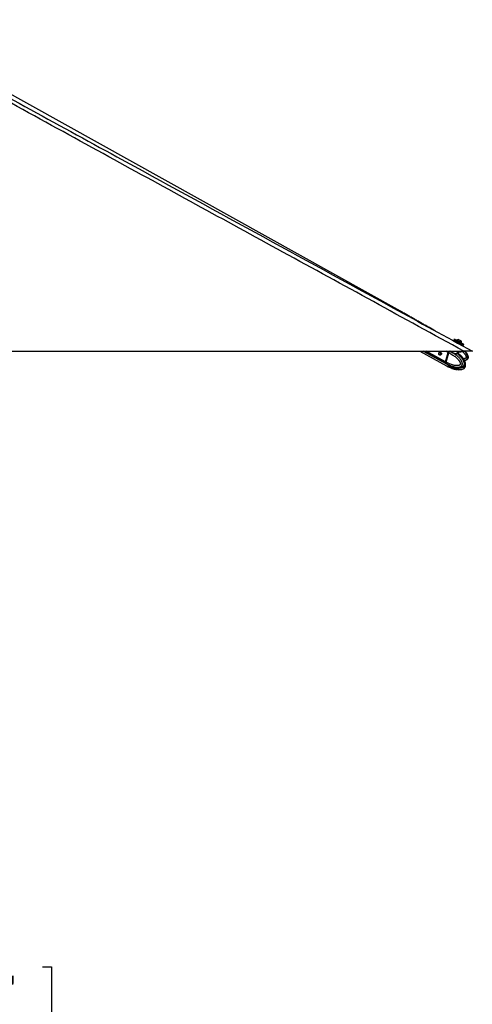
# Model space of a CAD drawing. Header units: millimetres. Extents: x 20 to 22981, y 40 to 19992.
# Tile 70 of 158: x 10527 to 12075, y 4381 to 7745. Entities that reach past the tile are written whole.
import ezdxf

# ---------------------------------------------------------------- set-up
doc = ezdxf.new("R2010")
doc.units = ezdxf.units.MM
doc.header["$LTSCALE"] = 2
doc.layers.add('COMPONENT_GEOMETRY', color=7, linetype='Continuous')
doc.styles.add('SLDTEXTSTYLE0', font='TXT', dxfattribs={"width": 0.75})
doc.dimstyles.new('SLDDIMSTYLE0', dxfattribs={"dimtxt": 100, "dimasz": 6.604, "dimexe": 0, "dimexo": 0.0625, "dimgap": 25, "dimtad": 0, "dimtih": 1, "dimtoh": 1, "dimdec": 0, "dimrnd": 1e-09, "dimzin": 12, "dimdsep": 46, "dimtxsty": 'SLDTEXTSTYLE0', "dimsah": 1, "dimcen": 0.09, "dimadec": 0, "dimazin": 3, "dimtfac": 1, "dimtdec": 0, "dimtofl": 0, "dimtmove": 0, "dimatfit": 3, "dimfxl": 1, "dimfrac": 2, "dimtolj": 1, "dimtzin": 12, "dimarcsym": 0})

# ---------------------------------------------------------------- blocks, each defined once
blk = doc.blocks.new('_D_5')
at = {"layer": 'COMPONENT_GEOMETRY', "color": 7}
for p, q in [((10405.4, 6612.5), (10405.4, 4529.8)), ((10205.3, 4509.5), (10174.8, 4509.5)), ((10174.8, 4509.5), (10174.8, 4350.8)), ((10605.4, 4509.5), (10635.9, 4509.5)), ((10635.9, 4509.5), (10635.9, 4350.8)), ((10174.8, 4350.8), (10205.3, 4350.8)), ((10635.9, 4350.8), (10605.4, 4350.8)), ((10405.4, 2118.5), (10405.4, 4201.1)), ((6979.8, 2118.5), (10411.7, 2118.5))]:
    blk.add_line(p, q, dxfattribs=at)
for points in [[(10405.4, 6612.5), (10404.4, 6605.9), (10406.4, 6605.9)], [(10405.4, 2118.5), (10406.4, 2125.1), (10404.4, 2125.1)]]:
    blk.add_solid(points, dxfattribs=at)
at = {"layer": 'COMPONENT_GEOMETRY', "color": 7, "char_height": 100, "attachment_point": 1, "style": 'SLDTEXTSTYLE0'}
for s, insert in [('7\'4.46"', (10205.3, 4479.7)), ('2247mm', (10132.6, 4330))]:
    blk.add_mtext(s, dxfattribs=dict(at, insert=insert))

msp = doc.modelspace()

# ---------------------------------------------------------------- linework, layer by layer
at = {"color": 7, "linetype": 'Continuous', "lineweight": 25}
for p, q in [((11829.79, 6748.91), (10038.45, 7744.8)), ((11831.7, 6747.85), (11829.79, 6748.91)), ((11948.33, 6681.79), (11949.35, 6681.24)), ((11949.35, 6681.24), (11949.31, 6681.26)), ((12013.52, 6654.01), (12011.85, 6650.93)), ((12018.67, 6646.09), (12017.54, 6644.01)), ((12023.54, 6644.58), (12020.02, 6646.49)), ((12022.06, 6650.24), (12021.7, 6649.59)), ((12036.72, 6637.42), (12033.2, 6639.33)), ((12035.97, 6633.95), (12037.12, 6636.06)), ((12036.83, 6647.6), (12036.84, 6647.6)), ((12038.4, 6640.51), (12038.75, 6641.16)), ((12038.72, 6641.18), (12038.75, 6641.16)), ((12044.89, 6632.98), (12046.56, 6636.06)), ((9506.66, 6612.47), (12046.56, 6612.47)), ((11895.69, 6612.47), (11986.41, 6562.64)), ((11907.48, 6612.47), (11986.44, 6569.31)), ((11968.12, 6607.89), (11963.06, 6607.89)), ((11963.06, 6599.89), (11968.12, 6599.89)), ((11967.48, 6599.32), (11966.7, 6599.89)), ((11967.33, 6607.96), (11967.55, 6608.21)), ((11967.88, 6599.79), (11967.64, 6599.89)), ((11991.73, 6608.38), (11982.97, 6576.34)), ((11992.14, 6608.23), (11983.38, 6576.19)), ((11983.53, 6576.03), (11992.29, 6608.07)), ((11985.61, 6574.9), (11994.37, 6606.93)), ((11992.29, 6608.07), (11994.37, 6606.93)), ((11994.37, 6606.93), (11994.37, 6606.93)), ((11997.45, 6611.54), (11997.32, 6611.59)), ((12007.73, 6612.47), (12007.5, 6611.63)), ((12007.63, 6611.59), (12007.55, 6611.4)), ((12026.98, 6604.34), (12027.46, 6604.01)), ((12027.39, 6604.73), (12028.82, 6609.98)), ((12037.87, 6611.63), (12038.1, 6612.47)), ((11985.61, 6574.89), (11983.53, 6576.03)), ((11984.07, 6571.45), (11986.05, 6570.37)), ((11985.61, 6574.9), (11985.61, 6574.89)), ((11986.05, 6570.37), (11986.18, 6570.29)), ((11986.89, 6562.37), (11989.05, 6561.19)), ((11986.92, 6569.05), (11989.08, 6567.86)), ((11991.73, 6561.21), (11993.97, 6559.98)), ((11998.42, 6557.67), (11993.97, 6559.98)), ((11997.1, 6564.02), (12001.2, 6562.35)), ((12004.16, 6561.04), (12006.18, 6560.29)), ((11997.1, 6557.29), (11996.72, 6557.45)), ((11997.1, 6557.29), (12001.2, 6555.61)), ((12003.25, 6557.2), (12011.74, 6555.58)), ((12009.25, 6557.38), (12009, 6557.34)), ((12009.1, 6557.32), (12013.2, 6555.64)), ((12011.74, 6555.58), (12012.36, 6555.98)), ((12013.93, 6554.47), (12013.84, 6554.33))]:
    msp.add_line(p, q, dxfattribs=at)
at = {"color": 8, "linetype": 'Continuous', "lineweight": 25}
for p, q in [((11983.54, 6571.74), (11909.03, 6612.47)), ((11982.97, 6576.34), (11916.87, 6612.47)), ((11968.09, 6607.92), (11967.55, 6608.21)), ((11991.73, 6608.38), (11984.25, 6612.47)), ((11997.32, 6611.59), (11995.72, 6612.47)), ((12024.42, 6604.59), (12025.99, 6610.34)), ((12001.2, 6555.61), (12001.73, 6557.49)), ((12004.86, 6556.89), (12004.16, 6554.31)), ((12009.65, 6552.62), (12010.52, 6555.81)), ((12012.82, 6555.8), (12011.98, 6552.63)), ((12013.84, 6554.33), (12014, 6554.94))]:
    msp.add_line(p, q, dxfattribs=at)
at = {"color": 7, "linetype": 'Continuous', "lineweight": 25, "flags": 128}
for points in [[(12019.87, 6646.55), (12018.62, 6647.24), (12016.21, 6648.55), (12014.26, 6649.61), (12012.86, 6650.38), (12012.05, 6650.82), (12011.87, 6650.93), (12012.32, 6650.69), (12013.39, 6650.11), (12015.04, 6649.22), (12017.2, 6648.05), (12019.78, 6646.65), (12022.7, 6645.06), (12025.84, 6643.36), (12029.07, 6641.6), (12032.28, 6639.86)], [(12013.52, 6654.01), (12013.54, 6654), (12013.99, 6653.76), (12015.06, 6653.18), (12016.71, 6652.29), (12018.87, 6651.12), (12021.46, 6649.72), (12024.37, 6648.14), (12027.51, 6646.43), (12030.74, 6644.68), (12033.95, 6642.93)], [(12022.06, 6650.24), (12022.07, 6650.23), (12022.5, 6650), (12023.52, 6649.45), (12025.05, 6648.62), (12026.98, 6647.57), (12029.16, 6646.39), (12031.43, 6645.15), (12033.63, 6643.96), (12035.59, 6642.89), (12037.16, 6642.04), (12038.23, 6641.45), (12038.72, 6641.18)], [(12028.5, 6652.13), (12028.7, 6652.03), (12029.49, 6651.6), (12030.76, 6650.91), (12032.33, 6650.06), (12033.95, 6649.18), (12035.37, 6648.4), (12036.38, 6647.85), (12036.83, 6647.6)], [(12032.28, 6639.86), (12035.33, 6638.2), (12038.12, 6636.68), (12040.54, 6635.36), (12042.48, 6634.3), (12043.89, 6633.53), (12044.69, 6633.09), (12044.87, 6632.99), (12044.42, 6633.23), (12043.35, 6633.81), (12041.7, 6634.7), (12039.55, 6635.87), (12036.96, 6637.27), (12036.86, 6637.32)], [(12033.95, 6642.93), (12037, 6641.27), (12039.79, 6639.75), (12042.21, 6638.44), (12044.15, 6637.38), (12045.56, 6636.61), (12046.37, 6636.17), (12046.56, 6636.06)], [(11964.09, 6607.62), (11965.02, 6606.78), (11965.65, 6605.5), (11965.89, 6603.98), (11965.7, 6602.44), (11965.11, 6601.13), (11964.2, 6600.23), (11963.13, 6599.89), (11962.04, 6600.16), (11961.11, 6601), (11960.48, 6602.28), (11960.24, 6603.81), (11960.43, 6605.34), (11961.02, 6606.66), (11961.93, 6607.55), (11963, 6607.89), (11964.09, 6607.62)], [(11967.47, 6608.37), (11968.59, 6607.37), (11969.35, 6605.83), (11969.64, 6604.01), (11969.41, 6602.16), (11968.7, 6600.58), (11967.62, 6599.5), (11966.33, 6599.09), (11965.02, 6599.42), (11964.37, 6599.89)], [(11992.31, 6608.29), (11992.24, 6608.28), (11992.18, 6608.27), (11992.15, 6608.25), (11992.14, 6608.23)], [(12016.8, 6612.44), (12019.88, 6611.59), (12023.42, 6610.79), (12026.82, 6610.22), (12029.95, 6609.89), (12032.69, 6609.81), (12034.93, 6610), (12036.59, 6610.44), (12037.6, 6611.11), (12037.87, 6611.63)], [(11983.38, 6576.19), (11983.38, 6576.18), (11983.39, 6576.15), (11983.42, 6576.11), (11983.47, 6576.07), (11983.53, 6576.03)], [(11983.54, 6571.74), (11985.12, 6570.18), (11986.69, 6569.18)], [(12006.29, 6557.61), (12005.66, 6557.76), (12005.54, 6557.79)]]:
    msp.add_lwpolyline(points, dxfattribs=at)
at = {"color": 8, "linetype": 'Continuous', "lineweight": 25, "flags": 128}
for points in [[(11992.14, 6608.23), (11992.13, 6608.22), (11992.14, 6608.19), (11992.17, 6608.15), (11992.22, 6608.11), (11992.29, 6608.07)], [(11999.03, 6612.6), (11998.66, 6612.37), (11997.45, 6611.54)]]:
    msp.add_lwpolyline(points, dxfattribs=at)
at = {"color": 7, "linetype": 'Continuous', "lineweight": 25}
for centre, radius, start, end in [((12028.13, 6641.51), 10.63, 88.01802, 124.81559), ((12028.13, 6641.51), 10.63, 358.13887, 34.93644), ((11966.24, 6606.06), 2.62, 61.95087, 135.55508), ((12000.22, 6606.05), 8.8, 132.52359, 164.6499), ((12025.59, 6604.23), 1.22, 162.72892, 225.17576), ((11987.86, 6574.6), 5.19, 160.50738, 213.4731), ((11991.72, 6573.85), 12.41, 244.62474, 301.51019), ((12006.44, 6549.91), 6.49, 69.18347, 89.24462)]:
    msp.add_arc(centre, radius, start, end, dxfattribs=at)
at = {"color": 8, "linetype": 'Continuous', "lineweight": 25}
for centre, radius, start, end in [((11993.81, 6576.46), 9.8, 218.95554, 241.20279), ((11993.83, 6570.03), 10.05, 241.59432, 270.83219), ((11993.54, 6575.41), 15.44, 271.59704, 299.98063)]:
    msp.add_arc(centre, radius, start, end, dxfattribs=at)
at = {"color": 7, "linetype": 'Continuous', "lineweight": 25}
for centre, major_axis, ratio, start_param, end_param in [((12027.89, 6641.08), (9.23, -5.01), 0.0146119, 3.1409498, 6.2825424), ((12028.37, 6641.96), (8.35, -4.54), 0.0162743, 3.1761765, 6.2843795), ((12028.37, 6641.96), (4.83, -2.63), 0.0162743, 3.1407974, 6.2826947), ((11996.47, 6608.1), (2.84, 5.28), 0.648436, 0.9497568, 1.9123075), ((11996.07, 6608.32), (2.55, 4.76), 0.6471977, 0.9492822, 1.9118329), ((11987.71, 6576.06), (2.84, 5.28), 0.648436, 1.9123075, 2.8748583), ((11997.27, 6588.18), (10.29, 19.16), 0.6475393, 2.8745141, 3.1367678), ((11997.27, 6581.48), (10.33, 19.14), 0.6465662, 3.1174894, 3.4858642)]:
    msp.add_ellipse(centre, major_axis=major_axis, ratio=ratio, start_param=start_param, end_param=end_param, dxfattribs=at)
at = {"color": 8, "linetype": 'Continuous', "lineweight": 25}
for centre, major_axis, ratio, start_param, end_param in [((12028.37, 6641.96), (8.35, -4.54), 0.0162743, 3.1391126, 3.1761765), ((11997.27, 6581.48), (10.62, 18.98), 0.6705683, 3.4960425, 3.9394937)]:
    msp.add_ellipse(centre, major_axis=major_axis, ratio=ratio, start_param=start_param, end_param=end_param, dxfattribs=at)
for points, knots in [([(10019.23, 7736), (10089.38, 7697.58), (10264.82, 7601.48), (10544.71, 7448.43), (10754.55, 7333.76), (10859.47, 7276.43)], [0, 0, 0, 0, 0.2498695, 0.6249343, 1, 1, 1, 1]), ([(12024.73, 6603.37), (12024.53, 6603.37), (12023.48, 6603.37), (12021.14, 6603.4), (12017.52, 6603.56), (12013.79, 6604.02), (12010.52, 6604.99), (12008.12, 6606.5), (12006.68, 6608.43), (12006.31, 6610.48), (12006.57, 6612.03), (12007.32, 6612.42), (12007.4, 6612.47)], [0, 0, 0, 0, 0.0272023, 0.1420522, 0.2593006, 0.3842727, 0.5068491, 0.6191194, 0.7314205, 0.8516435, 0.9836649, 1, 1, 1, 1]), ([(12007.55, 6611.4), (12007.49, 6611.28), (12007.17, 6610.61), (12007.59, 6609.06), (12008.79, 6607.25), (12011.02, 6605.82), (12014.09, 6604.99), (12017.6, 6604.66), (12021.01, 6604.59), (12023.23, 6604.59), (12024.23, 6604.59), (12024.42, 6604.59)], [0, 0, 0, 0, 0.0300244, 0.1671081, 0.293509, 0.4190357, 0.5569534, 0.6995882, 0.8349641, 0.9683651, 1, 1, 1, 1]), ([(12024.42, 6604.59), (12025.1, 6604.6), (12026.54, 6604.6), (12027.4, 6604.58), (12027.3, 6604.73), (12027.27, 6604.76)], [0, 0, 0, 0, 0.4077562, 0.8661984, 1, 1, 1, 1]), ([(12027.46, 6604.01), (12027.48, 6603.99), (12027.92, 6603.69), (12027.84, 6603.54), (12027, 6603.38), (12025.45, 6603.37), (12024.73, 6603.37)], [0, 0, 0, 0, 0.0229834, 0.3500189, 0.6948103, 1, 1, 1, 1]), ([(12024.73, 6603.37), (12025.79, 6602.48), (12028.04, 6600.59), (12031.36, 6597.46), (12034.15, 6594.58), (12036.32, 6592.12), (12037.91, 6590.2), (12039.45, 6588.18), (12040.92, 6586.09), (12042.32, 6583.9), (12043.62, 6581.6), (12044.61, 6579.57), (12045.33, 6577.85), (12045.89, 6576.31), (12046.44, 6574.5), (12046.82, 6572.73), (12047.06, 6570.9), (12047.12, 6569.4), (12047.02, 6567.74), (12046.78, 6566.28), (12046.33, 6564.74), (12045.69, 6563.33), (12044.7, 6561.73), (12043.45, 6560.38), (12042, 6559.23), (12040.67, 6558.41), (12039.21, 6557.72), (12037.72, 6557.16), (12036.02, 6556.69), (12034.12, 6556.31), (12032.03, 6556.07), (12030.35, 6555.97), (12029.37, 6555.98), (12029.09, 6555.99)], [0, 0, 0, 0, 0.0656329, 0.1387834, 0.2121009, 0.2491034, 0.2861446, 0.3233321, 0.3605854, 0.3971639, 0.433861, 0.4710939, 0.4898436, 0.5086453, 0.5361674, 0.5640259, 0.5778602, 0.6058418, 0.6200708, 0.6406095, 0.6617468, 0.6822857, 0.7033406, 0.7414542, 0.7648117, 0.7916303, 0.8186626, 0.8461731, 0.8737876, 0.9106919, 0.9477179, 0.9850255, 1, 1, 1, 1]), ([(12040.4, 6612.47), (12041.01, 6611.9), (12042.59, 6610.44), (12045.01, 6607.93), (12047.33, 6605.28), (12049.24, 6602.83), (12050.77, 6600.61), (12052.16, 6598.28), (12053.21, 6596.09), (12053.89, 6594.09), (12054.19, 6592.64), (12054.24, 6591.47), (12054.17, 6590.73), (12053.98, 6590.09), (12053.74, 6589.61), (12053.38, 6589.15), (12052.92, 6588.73), (12052.05, 6588.14), (12050.77, 6587.56), (12049.1, 6587.07), (12047.38, 6586.77), (12046.07, 6586.58), (12045.32, 6586.58), (12045.15, 6586.58)], [0, 0, 0, 0, 0.0680757, 0.1748538, 0.2819424, 0.354333, 0.426933, 0.5005238, 0.5747315, 0.6228722, 0.6718103, 0.6942955, 0.7172186, 0.7321654, 0.7476192, 0.7603255, 0.7791691, 0.7984756, 0.8449495, 0.8927247, 0.9393026, 0.9861775, 1, 1, 1, 1]), ([(12048.35, 6581.45), (12048.95, 6581.56), (12049.98, 6581.73), (12051.82, 6582.23), (12053.46, 6582.84), (12055.06, 6583.71), (12056.26, 6584.54), (12057.33, 6585.55), (12058.23, 6586.73), (12058.93, 6588.06), (12059.4, 6589.61), (12059.6, 6591.26), (12059.55, 6592.81), (12059.29, 6594.64), (12058.85, 6596.3), (12058.24, 6598), (12057.66, 6599.34), (12056.74, 6601.19), (12055.41, 6603.43), (12053.63, 6606.03), (12051.49, 6608.74), (12049.64, 6610.9), (12048.39, 6612.16), (12048.08, 6612.47)], [0, 0, 0, 0, 0.0447571, 0.0762241, 0.1399062, 0.1722965, 0.2091334, 0.246742, 0.2790129, 0.3170423, 0.3563975, 0.3967414, 0.4380732, 0.4690535, 0.5319114, 0.5637415, 0.6012406, 0.6388582, 0.7147012, 0.7920805, 0.8697622, 0.968091, 1, 1, 1, 1]), ([(12050.26, 6563.95), (12050.26, 6563.92), (12050.32, 6563.63), (12050.36, 6563.04), (12050.37, 6562.29), (12050.29, 6561.64), (12050.17, 6561.13), (12049.96, 6560.63), (12049.68, 6560.15), (12049.15, 6559.46), (12048.34, 6558.72), (12047.27, 6558.02), (12046.15, 6557.49), (12044.45, 6556.88), (12042.11, 6556.41), (12039.2, 6556.24), (12037.04, 6556.31), (12035.87, 6556.46), (12035.64, 6556.5)], [0, 0, 0, 0, 0.0034217, 0.0356027, 0.0684105, 0.0898026, 0.1119203, 0.1301056, 0.1570749, 0.1847066, 0.2512205, 0.3195969, 0.3862597, 0.4533477, 0.6231473, 0.7948668, 0.9595858, 1, 1, 1, 1]), ([(12029.29, 6549.21), (12028.8, 6549.21), (12027.6, 6549.21), (12025.68, 6549.34), (12023.53, 6549.56), (12021.38, 6549.88), (12018.59, 6550.4), (12015.15, 6551.21), (12012.46, 6552.05), (12011.11, 6552.47)], [0, 0, 0, 0, 0.0796915, 0.1967798, 0.3139968, 0.4315367, 0.549162, 0.7743778, 1, 1, 1, 1]), ([(12011.79, 6558.55), (12012.58, 6558.11), (12014.26, 6557.19), (12016.87, 6555.92), (12019.61, 6554.71), (12022.77, 6553.48), (12025.71, 6552.54), (12028.41, 6551.85), (12030.75, 6551.36), (12033.41, 6550.98), (12035.95, 6550.83), (12038.03, 6550.89), (12039.66, 6551.03), (12041.29, 6551.3), (12042.85, 6551.7), (12044.3, 6552.21), (12045.19, 6552.67), (12045.62, 6552.89)], [0, 0, 0, 0, 0.0736742, 0.1564808, 0.2394992, 0.3225989, 0.44145, 0.501029, 0.5606595, 0.6467541, 0.7331182, 0.7797201, 0.8264041, 0.8734116, 0.9205745, 0.9610444, 1, 1, 1, 1])]:
    msp.add_open_spline(points, degree=3, knots=knots, dxfattribs=at)
at = {"color": 7, "linetype": 'Continuous', "lineweight": 25}
for points, knots in [([(12046.56, 6612.47), (11839.99, 6725.34), (11435.1, 6946.57), (10925.65, 7225.19), (10518.37, 7448.43), (10240.35, 7601.1), (10067.64, 7696.81), (9999, 7734.86)], [0, 0, 0, 0, 0.3022185, 0.5923722, 0.7456383, 0.8989047, 1, 1, 1, 1]), ([(10859.47, 7276.43), (11174.11, 7104.58), (11579.45, 6883.18), (11984.64, 6661.97), (12075.31, 6612.47)], [0, 0, 0, 0, 0.7762255, 1, 1, 1, 1]), ([(11948.38, 6681.77), (11944.87, 6683.75), (11937.41, 6687.97), (11925.94, 6694.49), (11914, 6701.29), (11902.07, 6708.09), (11890.13, 6714.88), (11878.18, 6721.68), (11866.19, 6728.48), (11854.15, 6735.28), (11842.07, 6742.08), (11833.87, 6746.64), (11829.79, 6748.91)], [0, 0, 0, 0, 0.0927635, 0.1976482, 0.3015102, 0.4043514, 0.5061733, 0.6069767, 0.7067618, 0.8055283, 0.9032749, 1, 1, 1, 1]), ([(12020.02, 6646.49), (12019.92, 6646.54), (12019.71, 6646.63), (12019.37, 6646.62), (12019.05, 6646.5), (12018.82, 6646.32), (12018.71, 6646.17), (12018.68, 6646.11), (12018.67, 6646.09)], [0, 0, 0, 0, 0.2146235, 0.4292464, 0.643886, 0.8585536, 0.9678136, 1, 1, 1, 1]), ([(12037.12, 6636.06), (12037.13, 6636.08), (12037.16, 6636.14), (12037.23, 6636.32), (12037.26, 6636.6), (12037.18, 6636.94), (12037, 6637.23), (12036.81, 6637.36), (12036.72, 6637.42)], [0, 0, 0, 0, 0.0321864, 0.1414464, 0.356114, 0.5707536, 0.7853765, 1, 1, 1, 1]), ([(11994.37, 6606.93), (11996.75, 6605.8), (12001.53, 6603.54), (12007.94, 6599.75), (12013.67, 6595.86), (12017.87, 6592.58), (12021.15, 6589.71), (12023.57, 6587.42), (12025.93, 6584.97), (12027.94, 6582.63), (12029.62, 6580.45), (12031, 6578.45), (12032.29, 6576.31), (12033.31, 6574.28), (12034.03, 6572.38), (12034.42, 6570.98), (12034.58, 6569.83), (12034.61, 6569.08), (12034.55, 6568.43), (12034.42, 6567.92), (12034.21, 6567.42), (12033.91, 6566.94), (12033.34, 6566.24), (12032.45, 6565.5), (12031.27, 6564.81), (12030.04, 6564.27), (12028.15, 6563.66), (12025.55, 6563.18), (12022.29, 6562.99), (12019.06, 6563.12), (12015.45, 6563.53), (12011.41, 6564.29), (12006.38, 6565.61), (12000.79, 6567.51), (11995.19, 6569.89), (11990.12, 6572.36), (11987.12, 6574.05), (11985.61, 6574.9)], [0, 0, 0, 0, 0.0737382, 0.1477499, 0.2040902, 0.2606163, 0.2892634, 0.3179527, 0.346811, 0.3757532, 0.3953177, 0.4149389, 0.4348278, 0.4548835, 0.4678942, 0.4811204, 0.4871973, 0.4933926, 0.4974322, 0.5016088, 0.5050429, 0.5101356, 0.5153535, 0.5279137, 0.5408256, 0.5534139, 0.5660825, 0.5981467, 0.6305735, 0.6616784, 0.6928908, 0.7368231, 0.7808927, 0.8428379, 0.9050024, 0.9524643, 1, 1, 1, 1]), ([(11986.18, 6570.29), (11986.18, 6570.29), (11987.7, 6569.4), (11990.77, 6567.69), (11994.92, 6565.61), (11998.62, 6563.94), (12001.83, 6562.62), (12005.07, 6561.42), (12008.81, 6560.21), (12012.27, 6559.27), (12015.43, 6558.59), (12018.17, 6558.11), (12021.28, 6557.73), (12024.22, 6557.6), (12026.62, 6557.66), (12028.49, 6557.81), (12030.35, 6558.08), (12032.12, 6558.49), (12033.77, 6559.02), (12035.1, 6559.59), (12036.48, 6560.36), (12037.62, 6561.18), (12038.7, 6562.24), (12039.49, 6563.23), (12040.16, 6564.36), (12040.68, 6565.64), (12041.05, 6567.06), (12041.24, 6568.66), (12041.21, 6570.32), (12041.01, 6571.84), (12040.62, 6573.62), (12040.11, 6575.22), (12039.46, 6576.82), (12038.88, 6578.08), (12037.98, 6579.79), (12036.73, 6581.85), (12035.09, 6584.19), (12033.18, 6586.61), (12031, 6589.09), (12028.54, 6591.58), (12025.98, 6593.94), (12023.34, 6596.19), (12020.61, 6598.32), (12017.82, 6600.36), (12014.97, 6602.28), (12011.87, 6604.23), (12008.5, 6606.19), (12004.87, 6608.12), (12001.19, 6609.92), (11998.7, 6611.01), (11997.45, 6611.54), (11997.45, 6611.54)], [0, 0, 0, 0, 0.0000008, 0.0422988, 0.0846616, 0.1132067, 0.1417738, 0.170414, 0.1990822, 0.2400841, 0.260638, 0.2812097, 0.3109111, 0.3407055, 0.3567825, 0.3728879, 0.3891048, 0.4053753, 0.4193369, 0.4333774, 0.4417591, 0.4587219, 0.4673496, 0.4771617, 0.4871794, 0.4957753, 0.5059051, 0.516388, 0.5271343, 0.5381437, 0.5463958, 0.5631391, 0.5716175, 0.5816061, 0.5916261, 0.6118282, 0.6324395, 0.6531313, 0.6793228, 0.705597, 0.7320596, 0.7585661, 0.7855614, 0.8125873, 0.8396953, 0.866827, 0.9000368, 0.933281, 0.9666243, 0.9999992, 1, 1, 1, 1]), ([(11994.37, 6606.93), (11994.46, 6607.25), (11994.64, 6607.88), (11995.06, 6608.81), (11995.57, 6609.69), (11996.12, 6610.44), (11996.69, 6611.06), (11997.09, 6611.41), (11997.3, 6611.58), (11997.32, 6611.59)], [0, 0, 0, 0, 0.1727183, 0.3504478, 0.5231653, 0.700887, 0.8420862, 0.9859711, 1, 1, 1, 1]), ([(12027.54, 6603.95), (12027.54, 6603.95), (12027.57, 6603.92), (12027.48, 6603.99), (12027.31, 6604.33), (12027.39, 6604.62), (12027.42, 6604.74)], [0, 0, 0, 0, 0.0010055, 0.416609, 0.7553269, 1, 1, 1, 1]), ([(12032.82, 6599.61), (12031.18, 6601.06), (12029.42, 6602.61), (12027.57, 6603.92), (12027.45, 6604)], [0, 0, 0, 0, 0.9336637, 1, 1, 1, 1]), ([(12045.57, 6559.66), (12045.6, 6559.68), (12046.19, 6559.96), (12047.02, 6560.55), (12048.04, 6561.43), (12048.81, 6562.24), (12049.56, 6563.23), (12050.2, 6564.36), (12050.72, 6565.64), (12051.09, 6567.06), (12051.28, 6568.66), (12051.29, 6570.32), (12051.14, 6571.84), (12050.84, 6573.62), (12050.43, 6575.22), (12049.9, 6576.82), (12049.43, 6578.08), (12048.7, 6579.79), (12047.69, 6581.85), (12046.34, 6584.19), (12044.77, 6586.61), (12042.97, 6589.09), (12040.94, 6591.58), (12038.83, 6593.94), (12036.63, 6596.18), (12034.53, 6598.19), (12033.13, 6599.4), (12032.5, 6599.94)], [0, 0, 0, 0, 0.0029981, 0.0478897, 0.0705859, 0.0935907, 0.1197537, 0.1464648, 0.1693849, 0.1963948, 0.2243464, 0.2530002, 0.2823557, 0.304359, 0.3490032, 0.3716101, 0.3982435, 0.4249609, 0.4788276, 0.5337854, 0.5889579, 0.6587949, 0.7288521, 0.7994118, 0.8700887, 0.9420689, 1, 1, 1, 1]), ([(12045.57, 6559.66), (12045.76, 6559.75), (12046.67, 6560.18), (12048.02, 6561.24), (12049.45, 6562.7), (12050.58, 6564.29), (12051.35, 6566.15), (12051.78, 6568.25), (12051.84, 6570.54), (12051.54, 6572.95), (12050.9, 6575.32), (12049.92, 6578.15), (12048.46, 6581.41), (12046.38, 6584.98), (12043.91, 6588.41), (12041.01, 6591.79), (12037.56, 6595.27), (12034.97, 6597.89), (12033.38, 6599.17), (12033.26, 6599.27)], [0, 0, 0, 0, 0.0136517, 0.0653505, 0.101411, 0.1368524, 0.1736562, 0.2130589, 0.2545435, 0.2996156, 0.3468676, 0.3926643, 0.4743479, 0.5582483, 0.647466, 0.7446919, 0.8538408, 0.9887483, 1, 1, 1, 1]), ([(12075.31, 6612.47), (12075.25, 6612.47), (12075.12, 6612.47), (12074.01, 6612.47), (12072.3, 6612.47), (12070.24, 6612.47), (12067.55, 6612.47), (12063.47, 6612.47), (12058.2, 6612.47), (12052.14, 6612.47), (12048.43, 6612.47), (12046.56, 6612.47)], [0, 0, 0, 0, 0.125074, 0.2528462, 0.338625, 0.426559, 0.5124713, 0.6014208, 0.7600165, 0.8786617, 1, 1, 1, 1]), ([(12050.45, 6612.47), (12051.09, 6611.72), (12052.37, 6610.21), (12054.15, 6607.86), (12055.83, 6605.44), (12057.36, 6602.92), (12058.49, 6600.72), (12059.27, 6598.89), (12059.87, 6597.27), (12060.41, 6595.36), (12060.71, 6593.54), (12060.81, 6591.68), (12060.71, 6590.19), (12060.34, 6588.55), (12059.83, 6587.15), (12058.99, 6585.71), (12057.92, 6584.42), (12056.32, 6583.02), (12054.4, 6581.9), (12052.21, 6581.04), (12050.5, 6580.52), (12049.35, 6580.31), (12048.91, 6580.22)], [0, 0, 0, 0, 0.0709363, 0.142272, 0.2123157, 0.2825865, 0.3538831, 0.3897866, 0.4257898, 0.4784914, 0.5318372, 0.5583284, 0.6119098, 0.6391567, 0.678486, 0.7189615, 0.7582911, 0.7986089, 0.871592, 0.916319, 0.9676734, 1, 1, 1, 1]), ([(11985.61, 6574.89), (11985.53, 6574.59), (11985.37, 6573.96), (11985.29, 6573.06), (11985.32, 6572.2), (11985.47, 6571.48), (11985.71, 6570.88), (11985.92, 6570.54), (11986.04, 6570.38), (11986.05, 6570.37)], [0, 0, 0, 0, 0.1727117, 0.3504341, 0.523145, 0.7008597, 0.8420721, 0.9859711, 1, 1, 1, 1]), ([(11989.04, 6561.19), (11991.28, 6559.98), (11993.71, 6558.66), (11996.23, 6557.57), (11996.44, 6557.48)], [0, 0, 0, 0, 0.9159677, 1, 1, 1, 1]), ([(11989.08, 6567.87), (11991.31, 6566.66), (11993.75, 6565.35), (11996.27, 6564.26), (11996.48, 6564.17)], [0, 0, 0, 0, 0.9153333, 1, 1, 1, 1]), ([(11996.14, 6564.34), (11996.13, 6564.35), (11996.1, 6564.38), (11996.4, 6564.3), (11996.87, 6564.11), (11997.1, 6564.02)], [0, 0, 0, 0, 0.1538591, 0.5882833, 1, 1, 1, 1]), ([(11996.82, 6564.13), (11996.82, 6564.13), (11996.57, 6564.08), (11996.37, 6564.19), (11996.17, 6564.3)], [0, 0, 0, 0, 0.0002684, 1, 1, 1, 1]), ([(12001.2, 6562.35), (12001.45, 6562.24), (12001.96, 6562.04), (12002.91, 6561.61), (12003.65, 6561.27), (12004.06, 6561.09), (12004.16, 6561.04)], [0, 0, 0, 0, 0.2990505, 0.5979905, 0.9014906, 1, 1, 1, 1]), ([(12006.17, 6560.27), (12006.71, 6560.08), (12008.18, 6559.57), (12011.23, 6558.65), (12015.79, 6557.48), (12021.91, 6556.29), (12026.58, 6556.09), (12029.1, 6555.97)], [0, 0, 0, 0, 0.0749485, 0.2033958, 0.4085146, 0.6800604, 1, 1, 1, 1]), ([(12033, 6556.21), (12033.52, 6556.23), (12035.43, 6556.32), (12038.39, 6556.92), (12041.51, 6557.83), (12043.73, 6558.71), (12044.9, 6559.31), (12045.4, 6559.56)], [0, 0, 0, 0, 0.12528642, 0.46024711, 0.70650639, 0.87763319, 1, 1, 1, 1]), ([(12045.62, 6552.89), (12045.79, 6552.97), (12046.68, 6553.39), (12048.01, 6554.44), (12049.45, 6555.89), (12050.58, 6557.48), (12051.35, 6559.34), (12051.79, 6561.44), (12051.83, 6563.72), (12051.67, 6565.48), (12051.42, 6566.42), (12051.37, 6566.59)], [0, 0, 0, 0, 0.0397539, 0.2075561, 0.324607, 0.4396381, 0.5591482, 0.6870192, 0.821674, 0.9680079, 1, 1, 1, 1]), ([(11997.56, 6557.58), (11997.31, 6557.5), (11996.79, 6557.34), (11996.38, 6557.5), (11996.18, 6557.58)], [0, 0, 0, 0, 0.49697463, 1, 1, 1, 1]), ([(11997.56, 6557.58), (11997.69, 6557.61), (11997.89, 6557.66), (11998.27, 6557.67), (11998.42, 6557.67)], [0, 0, 0, 0, 0.6351848, 1, 1, 1, 1]), ([(11998.42, 6557.67), (11998.7, 6557.66), (11999.15, 6557.66), (11999.7, 6557.6), (11999.9, 6557.59)], [0, 0, 0, 0, 0.63506351, 1, 1, 1, 1]), ([(11999.9, 6557.59), (12000.88, 6557.51), (12002.85, 6557.36), (12004.85, 6557.52), (12005.86, 6557.61)], [0, 0, 0, 0, 0.49697463, 1, 1, 1, 1]), ([(12004.16, 6554.31), (12003.83, 6554.46), (12003.17, 6554.75), (12002.17, 6555.22), (12001.53, 6555.49), (12001.24, 6555.6), (12001.2, 6555.61)], [0, 0, 0, 0, 0.320917, 0.6423854, 0.9503785, 1, 1, 1, 1]), ([(12004.16, 6554.31), (12005.04, 6553.95), (12006.81, 6553.23), (12008.7, 6552.83), (12009.65, 6552.62)], [0, 0, 0, 0, 0.4967217, 1, 1, 1, 1]), ([(12005.86, 6557.61), (12006.26, 6557.64), (12007.05, 6557.7), (12008.23, 6557.62), (12008.82, 6557.42), (12009.1, 6557.32)], [0, 0, 0, 0, 0.33892566, 0.67833333, 1, 1, 1, 1]), ([(12006.1, 6553.56), (12006.65, 6553.37), (12008.14, 6552.85), (12011.22, 6551.9), (12015.83, 6550.74), (12020.04, 6549.81), (12022.74, 6549.65), (12023.28, 6549.62)], [0, 0, 0, 0, 0.1010877, 0.2720875, 0.5463828, 0.909992, 1, 1, 1, 1]), ([(12008.74, 6555.97), (12008.7, 6555.85), (12008.61, 6555.62), (12008.34, 6555.33), (12008.01, 6555.14), (12007.62, 6555.06), (12007.32, 6555.09), (12007.03, 6555.19), (12006.78, 6555.35), (12006.56, 6555.66), (12006.46, 6556.02), (12006.5, 6556.27), (12006.52, 6556.39)], [0, 0, 0, 0, 0.1043681, 0.2087075, 0.3127248, 0.4190019, 0.5282372, 0.5686689, 0.6775865, 0.7865951, 0.8932335, 1, 1, 1, 1]), ([(12011.11, 6552.47), (12010.82, 6552.48), (12010.38, 6552.49), (12009.84, 6552.59), (12009.65, 6552.62)], [0, 0, 0, 0, 0.64357563, 1, 1, 1, 1]), ([(12011.98, 6552.63), (12011.84, 6552.57), (12011.63, 6552.48), (12011.25, 6552.47), (12011.11, 6552.47)], [0, 0, 0, 0, 0.6435761, 1, 1, 1, 1]), ([(12013.84, 6554.33), (12013.51, 6553.97), (12012.85, 6553.25), (12012.27, 6552.84), (12011.98, 6552.63)], [0, 0, 0, 0, 0.4967217, 1, 1, 1, 1]), ([(12013.15, 6555.59), (12013.15, 6555.58), (12013.12, 6555.44), (12013.18, 6555.3), (12013.23, 6555.17)], [0, 0, 0, 0, 0.0757922, 1, 1, 1, 1]), ([(12013.2, 6555.64), (12013.4, 6555.54), (12013.82, 6555.33), (12014.06, 6554.96), (12013.99, 6554.73), (12013.97, 6554.64)], [0, 0, 0, 0, 0.3838705, 0.7675993, 1, 1, 1, 1]), ([(12013.58, 6555.42), (12013.58, 6555.42), (12013.53, 6555.32), (12013.43, 6555.19), (12013.33, 6555.1), (12013.26, 6555.09), (12013.21, 6555.1), (12013.21, 6555.18), (12013.2, 6555.19)], [0, 0, 0, 0, 0.0093869, 0.2841647, 0.566591, 0.6711266, 0.9527312, 1, 1, 1, 1]), ([(12029.29, 6549.2), (12031.09, 6549.26), (12034.27, 6549.36), (12038.5, 6550.14), (12041.6, 6551.07), (12043.8, 6551.94), (12044.96, 6552.54), (12045.45, 6552.79)], [0, 0, 0, 0, 0.3339143, 0.5888061, 0.7764053, 0.9069567, 1, 1, 1, 1])]:
    msp.add_open_spline(points, degree=3, knots=knots, dxfattribs=at)

# ---------------------------------------------------------------- dimensions: what is measured, and where the dimension line sits
at = {"layer": 'COMPONENT_GEOMETRY', "color": 7}
dim = msp.add_linear_dim(base=(10405.37, 6612.47), p1=(6977.29, 2118.49), p2=(12075.31, 6612.47), angle=90, dimstyle='SLDDIMSTYLE0', dxfattribs=at)
dim.commit()
dim.dimension.update_dxf_attribs({"geometry": '_D_5', "text_midpoint": (10405.37, 4365.48), "dimtype": 160})

doc.saveas('drawing.dxf')
